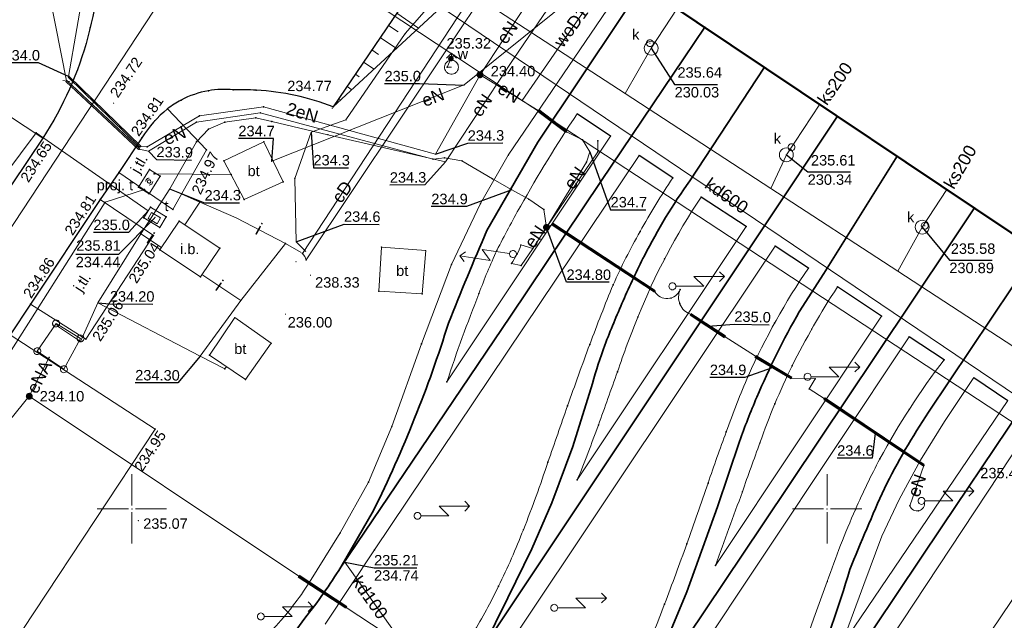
# Model space of a CAD drawing. Header units: metres. Extents: x 6603648 to 6604252, y 5739748 to 5740166.
# Tile 20 of 98: x 6603792 to 6603863, y 5739892 to 5739935. Entities that reach past the tile are written whole.
import ezdxf
from ezdxf.enums import TextEntityAlignment as Align

# ---------------------------------------------------------------- set-up
doc = ezdxf.new("R2010")
doc.units = ezdxf.units.M
doc.header["$PDSIZE"] = 0.75
doc.linetypes.add('ARK_LIN', pattern=[50, 50, 0])
doc.layers.get('0').update_dxf_attribs({"color": 252, "linetype": 'CONTINUOUS'})
for name, color, linetype, lineweight in [('GESBZO', 252, 'CONTINUOUS', 50), ('GSLKOU', 252, 'CONTINUOUS', 18), ('GSLKRW', 252, 'CONTINUOUS', 25), ('GSLTTR', 252, 'CONTINUOUS', 35), ('GSPPRB', 252, 'CONTINUOUS', 18), ('GSPWPS', 252, 'CONTINUOUS', 13), ('GSPWPS_O', 252, 'CONTINUOUS', 13), ('GSSBKP', 252, 'CONTINUOUS', 13), ('GSSIIN', 252, 'CONTINUOUS', 18), ('GSSIIN_O', 252, 'CONTINUOUS', 18), ('GSSINN', 252, 'CONTINUOUS', 18), ('GSSINN_O', 252, 'CONTINUOUS', 18), ('GSSKOA', 252, 'CONTINUOUS', 18), ('GSSKOA_O', 252, 'CONTINUOUS', 18), ('GSSZSN', 252, 'CONTINUOUS', 18), ('GULCPI', 252, 'CONTINUOUS', 18), ('GULCPI_O', 252, 'CONTINUOUS', 18), ('GULENN', 252, 'CONTINUOUS', 18), ('GULENN_O', 252, 'CONTINUOUS', 18), ('GULEOR', 252, 'CONTINUOUS', 35), ('GULEWN', 252, 'CONTINUOUS', 18), ('GULIPR', 252, 'CONTINUOUS', 18), ('GULIPR_O', 252, 'CONTINUOUS', 18), ('GULKDP', 252, 'CONTINUOUS', 18), ('GULKDP_O', 252, 'CONTINUOUS', 18), ('GULKSP', 252, 'CONTINUOUS', 18), ('GULKSP_O', 252, 'CONTINUOUS', 18), ('GULTPR', 252, 'CONTINUOUS', 18), ('GULWOP', 252, 'CONTINUOUS', 18), ('GULWOP_O', 252, 'CONTINUOUS', 18), ('GUPEZC', 252, 'CONTINUOUS', 18), ('GUPISL', 252, 'CONTINUOUS', 18), ('GUPKSD', 252, 'CONTINUOUS', 18), ('GUPKWZ', 252, 'CONTINUOUS', 18), ('GUPKWZ_O', 252, 'CONTINUOUS', 18), ('GUPTWZ', 252, 'CONTINUOUS', 18), ('GUPTWZ_O', 252, 'CONTINUOUS', 18), ('GUPWDT', 252, 'CONTINUOUS', 18), ('GUSIKP', 252, 'CONTINUOUS', 18), ('GUSISL', 252, 'CONTINUOUS', 18), ('GZLTPR', 252, 'CONTINUOUS', 18), ('GZPTSD', 252, 'CONTINUOUS', 18), ('GZPTSD_O', 252, 'CONTINUOUS', 18), ('GZSIKP', 252, 'CONTINUOUS', 18), ('PKT_ARK', 252, 'ARK_LIN', 18)]:
    doc.layers.add(name, color=color, linetype=linetype, lineweight=lineweight)
for name, color, linetype in [('GUPESH', 252, 'CONTINUOUS'), ('GUPESH_O', 252, 'CONTINUOUS'), ('GUPEUI', 252, 'CONTINUOUS'), ('GUPISH', 252, 'CONTINUOUS'), ('GUPISH_O', 252, 'CONTINUOUS'), ('GUPKSH', 252, 'CONTINUOUS'), ('GUPKSH_O', 252, 'CONTINUOUS'), ('GUPTSH', 252, 'CONTINUOUS'), ('GUPTSH_O', 252, 'CONTINUOUS'), ('GUPWSH', 252, 'CONTINUOUS'), ('GUPWSH_O', 252, 'CONTINUOUS'), ('GUPWZA', 252, 'CONTINUOUS'), ('GUPWZA_O', 252, 'CONTINUOUS')]:
    doc.layers.add(name, color=color, linetype=linetype)
doc.styles.add('Arial', font='arial.ttf')

# ---------------------------------------------------------------- blocks, each defined once
blk = doc.blocks.new('GSPPRB0')
blk.add_lwpolyline([(-0.007955, 0.0225), (0.007955, 0.0225), (0.0225, 0.007955), (0.0225, -0.007955), (0.007955, -0.0225), (-0.007955, -0.0225), (-0.0225, -0.007955), (-0.0225, 0.007955)], close=True)
blk = doc.blocks.new('GSPWPS1')
blk.add_hatch(color=256).paths.add_polyline_path([(0, 0.045), (-0.011647, 0.043467), (-0.0225, 0.038971), (-0.03182, 0.03182), (-0.038971, 0.0225), (-0.043467, 0.011647), (-0.045, 0), (-0.043467, -0.011647), (-0.038971, -0.0225), (-0.03182, -0.03182), (-0.0225, -0.038971), (-0.011647, -0.043467), (0, -0.045), (0.011647, -0.043467), (0.0225, -0.038971), (0.03182, -0.03182), (0.038971, -0.0225), (0.043467, -0.011647), (0.045, 0), (0.043467, 0.011647), (0.038971, 0.0225), (0.03182, 0.03182), (0.0225, 0.038971), (0.011647, 0.043467)])
blk = doc.blocks.new('GUPISL1_5')
for points in [[(3.396745, 1.05234), (3.75, 0.7), (3.396745, 0.34766)], [(0.25, 0), (2.25, 0), (1.55, 0.7), (3.75, 0.7)]]:
    blk.add_lwpolyline(points)
blk.add_lwpolyline([(0.25, 0), (0.241481, -0.064705), (0.216506, -0.125), (0.176777, -0.176777), (0.125, -0.216506), (0.064705, -0.241481), (0, -0.25), (-0.064705, -0.241481), (-0.125, -0.216506), (-0.176777, -0.176777), (-0.216506, -0.125), (-0.241481, -0.064705), (-0.25, 0), (-0.241481, 0.064705), (-0.216506, 0.125), (-0.176777, 0.176777), (-0.125, 0.216506), (-0.064705, 0.241481), (0, 0.25), (0.064705, 0.241481), (0.125, 0.216506), (0.176777, 0.176777), (0.216506, 0.125), (0.241481, 0.064705)], close=True)
blk = doc.blocks.new('GUPEZC1')
blk.add_lwpolyline([(0, 0.25), (0, -0.25)])
blk = doc.blocks.new('GUPESH1')
blk.add_hatch(color=256).paths.add_polyline_path([(0, 0.045), (-0.011647, 0.043467), (-0.0225, 0.038971), (-0.03182, 0.03182), (-0.038971, 0.0225), (-0.043467, 0.011647), (-0.045, 0), (-0.043467, -0.011647), (-0.038971, -0.0225), (-0.03182, -0.03182), (-0.0225, -0.038971), (-0.011647, -0.043467), (0, -0.045), (0.011647, -0.043467), (0.0225, -0.038971), (0.03182, -0.03182), (0.038971, -0.0225), (0.043467, -0.011647), (0.045, 0), (0.043467, 0.011647), (0.038971, 0.0225), (0.03182, 0.03182), (0.0225, 0.038971), (0.011647, 0.043467)])
blk = doc.blocks.new('GUPEUI1')
blk.add_hatch(color=256).paths.add_polyline_path([(0, 0.25), (-0.064705, 0.241481), (-0.125, 0.216506), (-0.176777, 0.176777), (-0.216506, 0.125), (-0.241481, 0.064705), (-0.25, 0), (-0.241481, -0.064705), (-0.216506, -0.125), (-0.176777, -0.176777), (-0.125, -0.216506), (-0.064705, -0.241481), (0, -0.25), (0.064705, -0.241481), (0.125, -0.216506), (0.176777, -0.176777), (0.216506, -0.125), (0.241481, -0.064705), (0.25, 0), (0.241481, 0.064705), (0.216506, 0.125), (0.176777, 0.176777), (0.125, 0.216506), (0.064705, 0.241481)])
blk = doc.blocks.new('GUPISH1')
blk.add_hatch(color=256).paths.add_polyline_path([(0, 0.045), (-0.011647, 0.043467), (-0.0225, 0.038971), (-0.03182, 0.03182), (-0.038971, 0.0225), (-0.043467, 0.011647), (-0.045, 0), (-0.043467, -0.011647), (-0.038971, -0.0225), (-0.03182, -0.03182), (-0.0225, -0.038971), (-0.011647, -0.043467), (0, -0.045), (0.011647, -0.043467), (0.0225, -0.038971), (0.03182, -0.03182), (0.038971, -0.0225), (0.043467, -0.011647), (0.045, 0), (0.043467, 0.011647), (0.038971, 0.0225), (0.03182, 0.03182), (0.0225, 0.038971), (0.011647, 0.043467)])
blk = doc.blocks.new('GUPKWZ1_1')
blk.add_lwpolyline([(0.25, 0), (0.241481, -0.064705), (0.216506, -0.125), (0.176777, -0.176777), (0.125, -0.216506), (0.064705, -0.241481), (0, -0.25), (-0.064705, -0.241481), (-0.125, -0.216506), (-0.176777, -0.176777), (-0.216506, -0.125), (-0.241481, -0.064705), (-0.25, 0), (-0.241481, 0.064705), (-0.216506, 0.125), (-0.176777, 0.176777), (-0.125, 0.216506), (-0.064705, 0.241481), (0, 0.25), (0.064705, 0.241481), (0.125, 0.216506), (0.176777, 0.176777), (0.216506, 0.125), (0.241481, 0.064705)], close=True)
blk = doc.blocks.new('GUPKSD1_1')
blk.add_lwpolyline([(0.5, 0), (0.482963, -0.12941), (0.433013, -0.25), (0.353553, -0.353553), (0.25, -0.433013), (0.12941, -0.482963), (0, -0.5), (-0.12941, -0.482963), (-0.25, -0.433013), (-0.353553, -0.353553), (-0.433013, -0.25), (-0.482963, -0.12941), (-0.5, 0), (-0.482963, 0.12941), (-0.433013, 0.25), (-0.353553, 0.353553), (-0.25, 0.433013), (-0.12941, 0.482963), (0, 0.5), (0.12941, 0.482963), (0.25, 0.433013), (0.353553, 0.353553), (0.433013, 0.25), (0.482963, 0.12941)], close=True)
blk = doc.blocks.new('GUPWZA1')
blk.add_hatch(color=256).paths.add_polyline_path([(0, 0.2), (-0.051764, 0.193185), (-0.1, 0.173205), (-0.141421, 0.141421), (-0.173205, 0.1), (-0.193185, 0.051764), (-0.2, 0), (-0.193185, -0.051764), (-0.173205, -0.1), (-0.141421, -0.141421), (-0.1, -0.173205), (-0.051764, -0.193185), (0, -0.2), (0.051764, -0.193185), (0.1, -0.173205), (0.141421, -0.141421), (0.173205, -0.1), (0.193185, -0.051764), (0.2, 0), (0.193185, 0.051764), (0.173205, 0.1), (0.141421, 0.141421), (0.1, 0.173205), (0.051764, 0.193185)])
blk = doc.blocks.new('GUPWDT1')
blk.add_lwpolyline([(0.5, 0), (0.492404, -0.086824), (0.469846, -0.17101), (0.433013, -0.25), (0.383022, -0.321394), (0.321394, -0.383022), (0.25, -0.433013), (0.17101, -0.469846), (0.086824, -0.492404), (0, -0.5), (-0.086824, -0.492404), (-0.17101, -0.469846), (-0.25, -0.433013), (-0.32743, -0.377875), (-0.393027, -0.309079), (-0.444418, -0.229113), (-0.479746, -0.140866), (-0.497736, -0.047528), (-0.497736, 0.047528), (-0.479746, 0.140866), (-0.444418, 0.229113), (-0.393027, 0.309079), (-0.32743, 0.377875), (-0.25, 0.433013), (-0.163534, 0.4725), (-0.071157, 0.494911), (0.023791, 0.499434), (0.117879, 0.485906), (0.207708, 0.454816), (0.290028, 0.407288), (0.361867, 0.34504), (0.420627, 0.27032), (0.464184, 0.185831), (0.490964, 0.094626)], close=True)
for points in [[(0.5, 0), (1, 0)], [(0.646447, 0.353553), (1, 0), (0.646447, -0.353553)]]:
    blk.add_lwpolyline(points)
blk = doc.blocks.new('GUPTWZ1_3')
blk.add_lwpolyline([(0.375, -0.25), (-0.375, -0.25), (-0.375, 0.25), (0.375, 0.25)], close=True)
blk = doc.blocks.new('GZPTSD1')
for points in [[(-0.25, 0), (-0.241481, 0.064705), (-0.216506, 0.125), (-0.176777, 0.176777), (-0.125, 0.216506), (-0.064705, 0.241481), (0, 0.25)], [(0.25, 0), (0.241481, -0.064705), (0.216506, -0.125), (0.176777, -0.176777), (0.125, -0.216506), (0.064705, -0.241481), (0, -0.25)]]:
    blk.add_lwpolyline(points)
blk.add_lwpolyline([(0, 0.125), (-0.038627, 0.118882), (-0.073473, 0.101127), (-0.101127, 0.073473), (-0.118882, 0.038627), (-0.125, 0), (-0.118882, -0.038627), (-0.101127, -0.073473), (-0.073473, -0.101127), (-0.038627, -0.118882), (0, -0.125), (0.038627, -0.118882), (0.073473, -0.101127), (0.101127, -0.073473), (0.118882, -0.038627), (0.125, 0), (0.118882, 0.038627), (0.101127, 0.073473), (0.073473, 0.101127), (0.038627, 0.118882)], close=True)
blk = doc.blocks.new('GUPKSH1')
blk.add_hatch(color=256).paths.add_polyline_path([(0, 0.045), (-0.011647, 0.043467), (-0.0225, 0.038971), (-0.03182, 0.03182), (-0.038971, 0.0225), (-0.043467, 0.011647), (-0.045, 0), (-0.043467, -0.011647), (-0.038971, -0.0225), (-0.03182, -0.03182), (-0.0225, -0.038971), (-0.011647, -0.043467), (0, -0.045), (0.011647, -0.043467), (0.0225, -0.038971), (0.03182, -0.03182), (0.038971, -0.0225), (0.043467, -0.011647), (0.045, 0), (0.043467, 0.011647), (0.038971, 0.0225), (0.03182, 0.03182), (0.0225, 0.038971), (0.011647, 0.043467)])
blk = doc.blocks.new('GUPTSH1')
blk.add_hatch(color=256).paths.add_polyline_path([(0, 0.045), (-0.011647, 0.043467), (-0.0225, 0.038971), (-0.03182, 0.03182), (-0.038971, 0.0225), (-0.043467, 0.011647), (-0.045, 0), (-0.043467, -0.011647), (-0.038971, -0.0225), (-0.03182, -0.03182), (-0.0225, -0.038971), (-0.011647, -0.043467), (0, -0.045), (0.011647, -0.043467), (0.0225, -0.038971), (0.03182, -0.03182), (0.038971, -0.0225), (0.043467, -0.011647), (0.045, 0), (0.043467, 0.011647), (0.038971, 0.0225), (0.03182, 0.03182), (0.0225, 0.038971), (0.011647, 0.043467)])
blk = doc.blocks.new('GUPWSH1')
blk.add_hatch(color=256).paths.add_polyline_path([(0, 0.045), (-0.011647, 0.043467), (-0.0225, 0.038971), (-0.03182, 0.03182), (-0.038971, 0.0225), (-0.043467, 0.011647), (-0.045, 0), (-0.043467, -0.011647), (-0.038971, -0.0225), (-0.03182, -0.03182), (-0.0225, -0.038971), (-0.011647, -0.043467), (0, -0.045), (0.011647, -0.043467), (0.0225, -0.038971), (0.03182, -0.03182), (0.038971, -0.0225), (0.043467, -0.011647), (0.045, 0), (0.043467, 0.011647), (0.038971, 0.0225), (0.03182, 0.03182), (0.0225, 0.038971), (0.011647, 0.043467)])
blk = doc.blocks.new('GUSISL2_1')
blk.add_lwpolyline([(0.25, 0), (0.241481, -0.064705), (0.216506, -0.125), (0.176777, -0.176777), (0.125, -0.216506), (0.064705, -0.241481), (0, -0.25), (-0.064705, -0.241481), (-0.125, -0.216506), (-0.176777, -0.176777), (-0.216506, -0.125), (-0.241481, -0.064705), (-0.25, 0), (-0.241481, 0.064705), (-0.216506, 0.125), (-0.176777, 0.176777), (-0.125, 0.216506), (-0.064705, 0.241481), (0, 0.25), (0.064705, 0.241481), (0.125, 0.216506), (0.176777, 0.176777), (0.216506, 0.125), (0.241481, 0.064705)], close=True)
blk = doc.blocks.new('ASS_SYM', base_point=(826.5, 303.25))
at = {"layer": 'PKT_ARK'}
for p, q in [((826.5, 303.5), (826.5, 305.75)), ((826.25, 303.25), (824, 303.25)), ((826.75, 303.25), (829, 303.25)), ((826.5, 303), (826.5, 300.75))]:
    blk.add_line(p, q, dxfattribs=at)
blk.add_point((826.5, 303.25), dxfattribs=at)
blk.add_point((826.5, 303.25), dxfattribs=at)

msp = doc.modelspace()

# ---------------------------------------------------------------- hatches: boundary and pattern name
at = {"layer": 'GSSBKP'}
msp.add_hatch(color=256, dxfattribs=at).paths.add_polyline_path([(6603811.804, 5739917.784), (6603811.794, 5739917.764), (6603811.814, 5739917.764)], flags=0)

# ---------------------------------------------------------------- linework, layer by layer
at = {"layer": 'GESBZO'}
msp.add_lwpolyline([(6603844.91, 5740034.49), (6603839.9, 5740027), (6603875.35, 5740003.17), (6603880.41, 5740010.65), (6603920.5, 5739983.7), (6603873.22, 5739913.17), (6603833.08, 5739940.09), (6603838.08, 5739947.56), (6603802.57, 5739971.43), (6603797.54, 5739963.94), (6603767.37, 5739984.2), (6603814.71, 5740054.71)], close=True, dxfattribs=at)
at = {"layer": 'GSLKOU'}
for points in [[(6603827.074, 5739925.431), (6603835.789, 5739938.282)], [(6603834.418, 5739926.808), (6603822.65, 5739909.129)], [(6603836.486, 5739925.41), (6603817.441, 5739897.042)], [(6603827.074, 5739925.431), (6603825.073, 5739921.96)], [(6603825.073, 5739921.96), (6603822.99, 5739917.578)], [(6603844.19, 5739920.303), (6603832.033, 5739902.076)], [(6603846.269, 5739918.904), (6603827.499, 5739890.773)], [(6603822.99, 5739917.578), (6603820.824, 5739911.873)], [(6603853.922, 5739913.867), (6603841.969, 5739895.933)], [(6603820.824, 5739911.873), (6603818.693, 5739905.919)], [(6603855.902, 5739912.366), (6603840.299, 5739888.929)], [(6603860.552, 5739909.458), (6603858.445, 5739906.276)], [(6603862.985, 5739907.797), (6603850.998, 5739890.073)], [(6603850.151, 5739883.965), (6603864.983, 5739906.437)], [(6603858.445, 5739906.276), (6603856.71, 5739903.51)], [(6603818.693, 5739905.919), (6603817.023, 5739901.925)], [(6603856.71, 5739903.51), (6603855.176, 5739900.679)], [(6603817.023, 5739901.925), (6603814.986, 5739898.263)], [(6603855.176, 5739900.679), (6603853.929, 5739898.043)], [(6603814.986, 5739898.263), (6603812.776, 5739894.728)], [(6603853.929, 5739898.043), (6603852.639, 5739894.557)], [(6603817.441, 5739897.042), (6603813.897, 5739891.7)], [(6603852.639, 5739894.557), (6603850.998, 5739890.073)]]:
    msp.add_lwpolyline(points, dxfattribs=at)
for points in [[(6603832.025, 5739928.401, 0.020117), (6603827.938, 5739921.748)], [(6603838.899, 5739923.798, 0.020294), (6603836.546, 5739919.94)], [(6603840.937, 5739922.428, 0.051526), (6603836.389, 5739913.785)], [(6603826.251, 5739918.593, -0.009496), (6603827.938, 5739921.748)], [(6603836.546, 5739919.94, 0.022851), (6603834.612, 5739916.12)], [(6603824.963, 5739915.477, -0.02409), (6603826.251, 5739918.593)], [(6603848.651, 5739917.312, 0.044521), (6603844.345, 5739909.584)], [(6603834.612, 5739916.12, 0.006514), (6603832.928, 5739911.826)], [(6603850.749, 5739915.963, 0.03047), (6603847.482, 5739910.277)], [(6603822.65, 5739909.129, -0.01414), (6603824.963, 5739915.477)], [(6603834.928, 5739909.865, -0.017381), (6603836.389, 5739913.785)], [(6603832.928, 5739911.826, 0.003069), (6603831.326, 5739907.403)], [(6603846.246, 5739907.562, -0.01527), (6603847.482, 5739910.277)], [(6603858.416, 5739910.726, 0.03966), (6603853.798, 5739903.592)], [(6603833.555, 5739906.017, -0.003502), (6603834.928, 5739909.865)], [(6603842.746, 5739905.531, -0.021841), (6603844.345, 5739909.584)], [(6603845.173, 5739904.749, -0.015655), (6603846.246, 5739907.562)], [(6603831.326, 5739907.403, -0.002676), (6603829.917, 5739903.364)], [(6603832.033, 5739902.076, 0.006517), (6603833.555, 5739906.017)], [(6603841.44, 5739901.854, -0.008122), (6603842.746, 5739905.531)], [(6603843.903, 5739901.223, -0.00532), (6603845.173, 5739904.749)], [(6603829.917, 5739903.364, -0.01745), (6603828.154, 5739898.497)], [(6603852.04, 5739899.956, -0.020635), (6603853.798, 5739903.592)], [(6603839.907, 5739897.473, -0.00135), (6603841.44, 5739901.854)], [(6603841.969, 5739895.933, 0.001493), (6603843.903, 5739901.223)], [(6603850.014, 5739894.774, -0.022441), (6603852.04, 5739899.956)], [(6603828.154, 5739898.497, -0.022137), (6603826.375, 5739894.431)], [(6603838.314, 5739893.15, 0.004172), (6603839.907, 5739897.473)], [(6603812.776, 5739894.728, -0.045807), (6603810.193, 5739891.386)], [(6603846.994, 5739886.262, -0.009866), (6603850.014, 5739894.774)], [(6603826.375, 5739894.431, -0.020434), (6603824.553, 5739891.054)], [(6603836.695, 5739889.086, 0.006316), (6603838.314, 5739893.15)]]:
    msp.add_lwpolyline(points, format="xyb", dxfattribs=at)
at = {"layer": 'GSLKRW'}
for points in [[(6603797.545, 5739963.937), (6603797.597, 5739951.365), (6603797.824, 5739944.519), (6603797.65, 5739941.89, -0.160585), (6603793.59, 5739926.67), (6603785.87, 5739915.19), (6603775.52, 5739899.78), (6603774.38, 5739898.07), (6603772.625, 5739895.324)], [(6603826.013, 5739945.904), (6603814.481, 5739928.909, 0.079546), (6603808.945, 5739930.119, 0.011286), (6603807.295, 5739930.136, 0.067472), (6603805.506, 5739930.07, 0.078435), (6603803.539, 5739929.4, 0.044421), (6603802.56, 5739928.77, 0.081804), (6603800.72, 5739926.69), (6603799.06, 5739924.19), (6603797.72, 5739922.25), (6603792.72, 5739914.73), (6603791.25, 5739912.51), (6603777.88, 5739892.53)]]:
    msp.add_lwpolyline(points, format="xyb", dxfattribs=at)
for points in [[(6603834.418, 5739926.808), (6603832.025, 5739928.401)], [(6603838.899, 5739923.798), (6603836.486, 5739925.41)], [(6603844.19, 5739920.303), (6603840.937, 5739922.428)], [(6603848.651, 5739917.312), (6603846.269, 5739918.904)], [(6603853.922, 5739913.867), (6603850.749, 5739915.963)], [(6603858.416, 5739910.726), (6603855.902, 5739912.366)], [(6603860.552, 5739909.458), (6603862.985, 5739907.797)]]:
    msp.add_lwpolyline(points, dxfattribs=at)
at = {"layer": 'GSLTTR'}
for points in [[(6603836.72, 5739937.65), (6603835.18, 5739935.33), (6603829.2, 5739926.38), (6603825.54, 5739920.03, 0.007558), (6603822.77, 5739913.35, -0.038789), (6603817.38, 5739899.88), (6603815.03, 5739895.81, -0.027932), (6603812.44, 5739892.13, -0.063952), (6603808.95, 5739888.26, -0.065921), (6603804.58, 5739885.39, -0.066599), (6603799.58, 5739883.75, -0.065603), (6603794.35, 5739883.48, -0.131737), (6603782.92, 5739887.77)], [(6603825.262, 5739890.009), (6603827.049, 5739893.6), (6603828.762, 5739897.118), (6603830.207, 5739900.442), (6603831.721, 5739904.481), (6603833.12, 5739909.022, -0.017932), (6603834.009, 5739911.768, -0.012022), (6603835.33, 5739914.964, -0.01751), (6603836.86, 5739918.205, -0.036946), (6603840.115, 5739923.59), (6603845.495, 5739931.771)], [(6603842.12, 5739900.14), (6603843.691, 5739904.842, -0.014363), (6603844.943, 5739908.028, -0.028909), (6603848.001, 5739914.182), (6603849.766, 5739916.921), (6603855.045, 5739925.365)], [(6603865.08, 5739918.63), (6603863.33, 5739915.97), (6603857.29, 5739906.95, 0.030318), (6603854.12, 5739901.47, 0.0104), (6603851.63, 5739895.63, -0.041478), (6603845.51, 5739879.98)], [(6603869.61, 5739915.59), (6603867.79, 5739912.89), (6603858.25, 5739898.71), (6603848.71, 5739884.46), (6603845.51, 5739879.98, -0.017346), (6603843.71, 5739876.89, -0.008849), (6603842.85, 5739875.57, -0.04593), (6603839.79, 5739871.56, -0.062973), (6603835.88, 5739868.05, -0.065829), (6603831.29, 5739865.65, -0.061899), (6603826.17, 5739864.52, -0.064893), (6603820.85, 5739864.69, -0.068151), (6603816.04, 5739866.13), (6603811.42, 5739868.7)], [(6603802.04, 5739874.99, 0.060682), (6603807.17, 5739872.1, 0.066274), (6603812.21, 5739870.63, 0.065449), (6603817.63, 5739870.55, 0.067072), (6603822.75, 5739871.82, 0.065347), (6603827.47, 5739874.49, 0.040796), (6603831.28, 5739878.21, 0.05621), (6603836.95, 5739886.89), (6603839.9, 5739894.04), (6603842.12, 5739900.14)]]:
    msp.add_lwpolyline(points, format="xyb", dxfattribs=at)
for points in [[(6603841.2, 5739934.64), (6603839.73, 5739932.44), (6603833.73, 5739923.54), (6603827.22, 5739913.87), (6603820.18, 5739903.42), (6603815.03, 5739895.81)], [(6603813.72, 5739878.59), (6603819.068, 5739881.992), (6603823.366, 5739886.97), (6603825.262, 5739890.009), (6603845.265, 5739920.008), (6603850.749, 5739928.247)], [(6603860.6, 5739921.64), (6603858.87, 5739919.06), (6603853.5, 5739911.04), (6603845.36, 5739898.85), (6603837.21, 5739886.69), (6603834.54, 5739882.67)]]:
    msp.add_lwpolyline(points, dxfattribs=at)
at = {"layer": 'GSSBKP'}
msp.add_lwpolyline([(6603811.804, 5739917.784), (6603811.794, 5739917.764), (6603811.814, 5739917.764)], close=True, dxfattribs=at)
at = {"layer": 'GSSIIN'}
msp.add_lwpolyline([(6603803.4, 5739920.7), (6603806.32, 5739918.76), (6603804.93, 5739916.69), (6603802.01, 5739918.62)], close=True, dxfattribs=at)
at = {"layer": 'GSSINN'}
for points in [[(6603806.624, 5739925.029), (6603808.083, 5739922.26), (6603810.888, 5739923.516), (6603809.5, 5739926.409)], [(6603817.95, 5739918.824), (6603821.13, 5739918.571), (6603820.882, 5739915.465), (6603817.757, 5739915.662)], [(6603807.408, 5739913.751), (6603810.011, 5739911.906), (6603808.163, 5739909.299), (6603805.587, 5739911.058)]]:
    msp.add_lwpolyline(points, close=True, dxfattribs=at)
at = {"layer": 'GSSKOA'}
for points in [[(6603775.52, 5739899.78), (6603774.38, 5739898.07), (6603765.84, 5739903.97), (6603769.82, 5739909.75), (6603766.28, 5739911.97), (6603773.42, 5739923.12), (6603782.44, 5739936.66), (6603786.46, 5739933.9), (6603789.91, 5739935.85), (6603792.55, 5739937.08), (6603787.8, 5739955.1), (6603791.99, 5739961.32), (6603795.31, 5739946.46), (6603797.65, 5739941.89, -0.160585), (6603793.59, 5739926.67), (6603789.76, 5739929.17), (6603781.99, 5739917.85), (6603771.35, 5739902.65)], [(6603799.06, 5739924.19), (6603802.95, 5739921.54), (6603805.37, 5739925.82), (6603802.56, 5739928.77, 0.081804), (6603800.72, 5739926.69)], [(6603791.25, 5739912.51), (6603801.67, 5739905.73), (6603788.64, 5739886.01, -0.039656), (6603783.16, 5739888.99), (6603777.88, 5739892.53)]]:
    msp.add_lwpolyline(points, format="xyb", close=True, dxfattribs=at)
for points in [[(6603775.52, 5739899.78), (6603771.35, 5739902.65), (6603781.99, 5739917.85), (6603789.76, 5739929.17), (6603793.59, 5739926.67), (6603785.87, 5739915.19)], [(6603797.72, 5739922.25), (6603801.55, 5739919.66), (6603796.69, 5739912.21), (6603792.72, 5739914.73)]]:
    msp.add_lwpolyline(points, close=True, dxfattribs=at)
at = {"layer": 'GSSZSN'}
msp.add_lwpolyline([(6603814.481, 5739928.909), (6603824.311, 5739943.396), (6603825.723, 5739945.477), (6603826.013, 5739945.904), (6603829.593, 5739943.717), (6603829.111, 5739943.045), (6603827.323, 5739944.328), (6603825.994, 5739942.353), (6603827.807, 5739941.229)], close=True, dxfattribs=at)
for points in [[(6603819.055, 5739935.649), (6603820.622, 5739934.586)], [(6603818.458, 5739934.771), (6603819.14, 5739934.309)], [(6603817.862, 5739933.892), (6603819.021, 5739933.106)], [(6603817.266, 5739933.014), (6603817.743, 5739932.69)], [(6603816.67, 5739932.135), (6603817.42, 5739931.626)], [(6603816.074, 5739931.257), (6603816.347, 5739931.072)], [(6603815.478, 5739930.378), (6603815.819, 5739930.146)], [(6603814.882, 5739929.5), (6603814.95, 5739929.453)]]:
    msp.add_lwpolyline(points, dxfattribs=at)
at = {"layer": 'GULCPI'}
msp.add_lwpolyline([(6603833.646, 5739939.72), (6603833.911, 5739939.542), (6603832.481, 5739937.661), (6603825.858, 5739937.881), (6603812.541, 5739917.91), (6603812.428, 5739918.152), (6603812.276, 5739918.356), (6603825.445, 5739938.494), (6603832.281, 5739938.273), (6603833.346, 5739939.921)], close=True, dxfattribs=at)
at = {"layer": 'GULENN'}
for points in [[(6603758.429, 5739968.416), (6603759.032, 5739967.311), (6603756.81, 5739964.405), (6603781.022, 5739947.545), (6603793.714, 5739938.814), (6603795.289, 5739930.775)], [(6603795.443, 5739931.088), (6603796.634, 5739938.024), (6603796.785, 5739947.978), (6603794.554, 5739951.965), (6603793.136, 5739953.326), (6603788.775, 5739956.33)], [(6603825.037, 5739931.221), (6603828.454, 5739936.391), (6603829.429, 5739937.17), (6603830.558, 5739938.703), (6603832.541, 5739941.899)], [(6603833.516, 5739940.746), (6603833.018, 5739941.08), (6603832.833, 5739940.265), (6603832.262, 5739939.445), (6603827.47, 5739932.381), (6603822.554, 5739924.962), (6603814.086, 5739926.913), (6603810.062, 5739927.86), (6603808.924, 5739928.128), (6603806.678, 5739927.822), (6603805.52, 5739927.309), (6603804.656, 5739926.408), (6603802.721, 5739923.014), (6603804.622, 5739922.171), (6603804.899, 5739922.047), (6603803.82, 5739920.423)], [(6603834.571, 5739939.099), (6603823.891, 5739930.488), (6603810.058, 5739925)], [(6603825.037, 5739931.221), (6603821.831, 5739925.506), (6603809.46, 5739928.919), (6603804.872, 5739928.277), (6603801.106, 5739926.031), (6603800.615, 5739926.061)], [(6603825.037, 5739931.221), (6603829.229, 5739928.655)], [(6603800.519, 5739925.879), (6603801.208, 5739925.716), (6603804.651, 5739927.822), (6603809.239, 5739928.474), (6603821.658, 5739925.152), (6603822.486, 5739925.249), (6603823.741, 5739925.024), (6603825.938, 5739923.728), (6603827.332, 5739922.951), (6603828.537, 5739922.28), (6603829.632, 5739921.541), (6603829.818, 5739920.245)], [(6603831.251, 5739927.125), (6603832.413, 5739926.538), (6603832.947, 5739925.669), (6603832.699, 5739924.936), (6603829.818, 5739920.245)], [(6603829.818, 5739920.245), (6603833.52, 5739925.68), (6603833.504, 5739926.46)], [(6603829.818, 5739920.245), (6603830.254, 5739920.474)], [(6603841.499, 5739913.155), (6603842.659, 5739912.371), (6603846.09, 5739910.202), (6603844.838, 5739910.954)], [(6603792.624, 5739908.097), (6603794.048, 5739910.886)], [(6603847.44, 5739909.406), (6603849.141, 5739909.36), (6603848.706, 5739908.621), (6603849.79, 5739907.933)], [(6603780.383, 5739893.009), (6603792.624, 5739908.097)], [(6603811.998, 5739895.153), (6603792.624, 5739908.097)], [(6603823.685, 5739887.456), (6603815.423, 5739892.911)]]:
    msp.add_lwpolyline(points, dxfattribs=at)
for points in [[(6603829.818, 5739920.245), (6603828.829, 5739918.725), (6603828.003, 5739917.498), (6603827.3, 5739917.644, 0.070262), (6603827.983, 5739918.978), (6603828.829, 5739918.725)], [(6603837.602, 5739915.64, 0.6332), (6603839.43, 5739915.767, 0.432258), (6603840.176, 5739913.991)], [(6603853.472, 5739905.399), (6603856.948, 5739903.125), (6603855.956, 5739900.225, 0.969558), (6603856.99, 5739900.505)]]:
    msp.add_lwpolyline(points, format="xyb", dxfattribs=at)
at = {"layer": 'GULEOR'}
for points in [[(6603800.553, 5739925.915), (6603795.323, 5739930.812)], [(6603795.408, 5739931.052), (6603800.58, 5739926.025)], [(6603800.65, 5739926.097), (6603795.478, 5739931.124)], [(6603795.255, 5739930.739), (6603800.484, 5739925.842)], [(6603831.281, 5739927.165), (6603829.26, 5739928.695)], [(6603829.199, 5739928.615), (6603831.22, 5739927.085)], [(6603837.577, 5739915.597), (6603830.226, 5739920.432)], [(6603830.281, 5739920.515), (6603837.628, 5739915.683)], [(6603842.632, 5739912.329), (6603840.149, 5739913.949)], [(6603840.203, 5739914.033), (6603842.686, 5739912.412)], [(6603844.864, 5739910.997), (6603847.465, 5739909.449)], [(6603847.414, 5739909.363), (6603844.812, 5739910.911)], [(6603856.92, 5739903.083), (6603849.762, 5739907.891)], [(6603849.818, 5739907.974), (6603856.976, 5739903.166)], [(6603815.396, 5739892.869), (6603811.97, 5739895.111)], [(6603812.025, 5739895.195), (6603815.451, 5739892.953)]]:
    msp.add_lwpolyline(points, dxfattribs=at)
at = {"layer": 'GULEWN'}
msp.add_lwpolyline([(6603833.207, 5739940.284), (6603831.874, 5739940.9), (6603828.737, 5739938.747), (6603825.063, 5739940.404), (6603819.666, 5739934.194), (6603815.4, 5739927.988), (6603812.907, 5739927.087), (6603811.713, 5739923.773), (6603811.825, 5739919.204), (6603812.519, 5739918.508)], dxfattribs=at)
at = {"layer": 'GULIPR'}
for points in [[(6603833.516, 5739940.746), (6603833.018, 5739941.08), (6603832.833, 5739940.265), (6603832.262, 5739939.445), (6603827.47, 5739932.381), (6603822.554, 5739924.962), (6603814.086, 5739926.913), (6603810.062, 5739927.86), (6603808.924, 5739928.128), (6603806.678, 5739927.822), (6603805.52, 5739927.309), (6603804.656, 5739926.408), (6603802.721, 5739923.014), (6603800.64, 5739919.778), (6603797.559, 5739914.807), (6603796.298, 5739912.045), (6603794.65, 5739913.142), (6603794.549, 5739913.337)], [(6603802.721, 5739923.014), (6603804.622, 5739922.171), (6603807.513, 5739920.921), (6603811.042, 5739919.089), (6603807.833, 5739914.991), (6603804.911, 5739910.988), (6603797.559, 5739914.807)], [(6603800.64, 5739919.778), (6603802.13, 5739918.786)], [(6603811.042, 5739919.089), (6603812.172, 5739918.427)], [(6603807.833, 5739914.991), (6603805.044, 5739916.847)], [(6603804.911, 5739910.988), (6603806.682, 5739910.068), (6603806.795, 5739910.233)]]:
    msp.add_lwpolyline(points, dxfattribs=at)
at = {"layer": 'GULKDP'}
for points in [[(6603765.109, 5739880.121), (6603772.693, 5739891.955), (6603808.053, 5739945.704)], [(6603872.694, 5739902), (6603808.053, 5739945.704)], [(6603816.964, 5739888.421), (6603818.931, 5739891.081), (6603815.308, 5739896.169)]]:
    msp.add_lwpolyline(points, dxfattribs=at)
at = {"layer": 'GULKSP'}
for points in [[(6603867.827, 5739908.784), (6603855.074, 5739917.096), (6603845.96, 5739923.036), (6603835.483, 5739929.864), (6603816.372, 5739942.32), (6603794.163, 5739956.998)], [(6603839.215, 5739935.986), (6603837.352, 5739933.128), (6603835.483, 5739929.864)], [(6603849.465, 5739929.1), (6603847.067, 5739925.462), (6603845.96, 5739923.036)], [(6603858.6, 5739922.972), (6603856.834, 5739920.266), (6603855.074, 5739917.096)]]:
    msp.add_lwpolyline(points, dxfattribs=at)
at = {"layer": 'GULTPR'}
msp.add_lwpolyline([(6603691.998, 5740034.25), (6603690.62, 5740008.45), (6603694.1, 5739991.87), (6603695.95, 5739988.32), (6603695.91, 5739981.85), (6603702.28, 5739951.25), (6603704.11, 5739941.11), (6603708.156, 5739919.311), (6603708.46, 5739919.26), (6603717.09, 5739918.78), (6603727.08, 5739918.04), (6603747.81, 5739904.18), (6603766.37, 5739891.69), (6603772.61, 5739898.24), (6603784.29, 5739915.24), (6603793.11, 5739927.04), (6603801.178, 5739921.438)], dxfattribs=at)
at = {"layer": 'GULWOP'}
for points in [[(6603825.656, 5739849.078), (6603825.941, 5739853.814), (6603837.788, 5739855.542), (6603869.267, 5739902.302), (6603868.152, 5739903.059), (6603866.813, 5739903.963), (6603828.065, 5739929.382), (6603823.148, 5739932.634), (6603789.626, 5739954.786), (6603786.394, 5739957.382), (6603756.52, 5739976.667)], [(6603834.713, 5739939.004), (6603828.065, 5739929.382)], [(6603823.148, 5739932.634), (6603822.943, 5739932.38), (6603822.676, 5739931.764), (6603822.986, 5739931.77)]]:
    msp.add_lwpolyline(points, dxfattribs=at)
at = {"layer": 'GUPESH_O', "flags": 128}
for points in [[(6603795.443, 5739931.088), (6603793.292, 5739932.081), (6603790.772, 5739932.075)], [(6603823.892, 5739930.457), (6603820.69, 5739930.581), (6603818.17, 5739930.581)], [(6603810.076, 5739925.005), (6603810.181, 5739926.63), (6603807.661, 5739926.63)], [(6603812.907, 5739927.087), (6603813.057, 5739924.535), (6603815.577, 5739924.523)], [(6603821.831, 5739925.506), (6603824.158, 5739926.305), (6603826.678, 5739926.319)], [(6603801.208, 5739925.716), (6603801.763, 5739925.132), (6603804.282, 5739925.083)], [(6603832.947, 5739925.669), (6603834.431, 5739921.511), (6603836.951, 5739921.511)], [(6603822.554, 5739924.962), (6603821.072, 5739923.299), (6603818.552, 5739923.288)], [(6603802.702, 5739923.027), (6603805.228, 5739921.999), (6603807.748, 5739922.015)], [(6603827.332, 5739922.951), (6603824.056, 5739921.741), (6603821.536, 5739921.741)], [(6603811.825, 5739919.204), (6603815.257, 5739920.479), (6603817.777, 5739920.463)], [(6603831.257, 5739916.294), (6603829.818, 5739920.245)], [(6603834.337, 5739916.294), (6603834.337, 5739916.294), (6603831.257, 5739916.294)], [(6603841.441, 5739913.143), (6603843.32, 5739913.294), (6603845.839, 5739913.228)], [(6603846.047, 5739910.147), (6603844.087, 5739909.451), (6603841.567, 5739909.451)], [(6603853.455, 5739905.448), (6603853.246, 5739903.649), (6603850.726, 5739903.649)]]:
    msp.add_lwpolyline(points, dxfattribs=at)
at = {"layer": 'GUPISH_O', "flags": 128}
for points in [[(6603797.559, 5739914.807), (6603798.418, 5739914.738), (6603801.498, 5739914.727)], [(6603804.911, 5739910.988), (6603803.318, 5739909.052), (6603800.238, 5739909.068)]]:
    msp.add_lwpolyline(points, dxfattribs=at)
at = {"layer": 'GUPKSH_O', "flags": 128}
for points in [[(6603837.352, 5739933.128), (6603839.034, 5739930.513), (6603842.114, 5739930.513)], [(6603847.067, 5739925.462), (6603848.603, 5739924.23), (6603851.683, 5739924.23)], [(6603856.834, 5739920.266), (6603858.79, 5739917.876), (6603861.87, 5739917.876)], [(6603815.308, 5739896.169), (6603817.42, 5739895.756), (6603820.5, 5739895.756)]]:
    msp.add_lwpolyline(points, dxfattribs=at)
at = {"layer": 'GUPTSH_O', "flags": 128}
for points in [[(6603801.618, 5739920.901), (6603799.046, 5739918.301), (6603795.966, 5739918.301)], [(6603801.178, 5739921.438), (6603799.756, 5739919.879), (6603797.236, 5739919.879)]]:
    msp.add_lwpolyline(points, dxfattribs=at)
at = {"layer": 'GUSIKP'}
msp.add_lwpolyline([(6603801.333, 5739921.695), (6603800.867, 5739920.925), (6603802.001, 5739920.239), (6603802.467, 5739921.009)], close=True, dxfattribs=at)
at = {"layer": 'GUSISL'}
msp.add_lwpolyline([(6603794.549, 5739913.337), (6603796.309, 5739912.26), (6603795.115, 5739910.038), (6603793.199, 5739911.339)], close=True, dxfattribs=at)
at = {"layer": 'GZLTPR'}
for points in [[(6603801.6, 5739924.1), (6603807.14, 5739924.04)], [(6603799.34, 5739862.92), (6603798.36, 5739865.41), (6603796.25, 5739870.35), (6603772.8, 5739884.91), (6603780.86, 5739894.39), (6603790.58, 5739910.22), (6603798.08, 5739922.06), (6603800.905, 5739922.975)]]:
    msp.add_lwpolyline(points, dxfattribs=at)
at = {"layer": 'GZSIKP'}
msp.add_lwpolyline([(6603801.266, 5739924.414), (6603802.029, 5739923.937), (6603801.234, 5739922.666), (6603800.471, 5739923.143)], close=True, dxfattribs=at)

# ---------------------------------------------------------------- block references
at = {"layer": 'GSPPRB', "rotation": 90}
for p in [(6603797.01, 5739934.62), (6603841.2, 5739934.64), (6603819.666, 5739934.194), (6603823.148, 5739932.634), (6603827.47, 5739932.381), (6603827.47, 5739932.381), (6603839.73, 5739932.44), (6603822.676, 5739931.764), (6603845.495, 5739931.771), (6603807.295, 5739930.136), (6603808.945, 5739930.119), (6603803.539, 5739929.4), (6603805.506, 5739930.07), (6603802.56, 5739928.77), (6603809.46, 5739928.919), (6603814.481, 5739928.909), (6603804.872, 5739928.277), (6603808.924, 5739928.128), (6603808.924, 5739928.128), (6603809.239, 5739928.474), (6603815.4, 5739927.988), (6603829.229, 5739928.655), (6603832.025, 5739928.401), (6603850.749, 5739928.247), (6603801.64, 5739927.9), (6603804.651, 5739927.822), (6603805.52, 5739927.309), (6603805.52, 5739927.309), (6603806.678, 5739927.822), (6603806.678, 5739927.822), (6603810.062, 5739927.86), (6603793.11, 5739927.04), (6603793.59, 5739926.67), (6603800.72, 5739926.69), (6603814.086, 5739926.913), (6603814.086, 5739926.913), (6603831.251, 5739927.125), (6603834.418, 5739926.808), (6603800.441, 5739926.248), (6603800.519, 5739925.879), (6603800.615, 5739926.061), (6603801.106, 5739926.031), (6603804.656, 5739926.408), (6603804.656, 5739926.408), (6603809.5, 5739926.409), (6603829.2, 5739926.38), (6603832.413, 5739926.538), (6603833.504, 5739926.46), (6603805.37, 5739925.82), (6603821.658, 5739925.152), (6603822.486, 5739925.249), (6603827.074, 5739925.431), (6603833.52, 5739925.68), (6603836.486, 5739925.41), (6603855.045, 5739925.365), (6603801.266, 5739924.414), (6603806.624, 5739925.029), (6603823.741, 5739925.024), (6603829.736, 5739924.824), (6603832.699, 5739924.936), (6603799.06, 5739924.19), (6603801.6, 5739924.1), (6603802.029, 5739923.937), (6603807.14, 5739924.04), (6603811.713, 5739923.773), (6603825.938, 5739923.728), (6603838.899, 5739923.798), (6603800.471, 5739923.143), (6603810.888, 5739923.516), (6603833.73, 5739923.54), (6603840.115, 5739923.59), (6603800.905, 5739922.975), (6603801.234, 5739922.666), (6603840.937, 5739922.428), (6603797.72, 5739922.25), (6603798.08, 5739922.06), (6603801.333, 5739921.695), (6603808.083, 5739922.26), (6603825.073, 5739921.96), (6603827.938, 5739921.748), (6603828.537, 5739922.28), (6603860.6, 5739921.64), (6603800.867, 5739920.925), (6603802.467, 5739921.009), (6603802.95, 5739921.54), (6603829.632, 5739921.541), (6603838.38, 5739920.943), (6603802.001, 5739920.239), (6603803.4, 5739920.7), (6603830.254, 5739920.474), (6603844.19, 5739920.303), (6603800.64, 5739919.778), (6603801.55, 5739919.66), (6603825.54, 5739920.03), (6603836.546, 5739919.94), (6603845.265, 5739920.008), (6603806.32, 5739918.76), (6603811.042, 5739919.089), (6603817.95, 5739918.824), (6603827.983, 5739918.978), (6603846.269, 5739918.904), (6603858.87, 5739919.06), (6603802.01, 5739918.62), (6603812.276, 5739918.356), (6603821.13, 5739918.571), (6603826.251, 5739918.593), (6603827.706, 5739918.322), (6603828.829, 5739918.725), (6603836.86, 5739918.205), (6603812.541, 5739917.91), (6603822.99, 5739917.578), (6603827.3, 5739917.644), (6603828.003, 5739917.498), (6603838.315, 5739917.985), (6603804.93, 5739916.69), (6603848.651, 5739917.312), (6603849.766, 5739916.921), (6603834.612, 5739916.12), (6603850.749, 5739915.963), (6603817.757, 5739915.662), (6603820.882, 5739915.465), (6603824.963, 5739915.477), (6603837.602, 5739915.64), (6603839.43, 5739915.767), (6603792.72, 5739914.73), (6603835.33, 5739914.964), (6603838.772, 5739915.163), (6603839.4, 5739914.766), (6603827.22, 5739913.87), (6603840.176, 5739913.991), (6603848.001, 5739914.182), (6603853.922, 5739913.867), (6603794.65, 5739913.142), (6603807.408, 5739913.751), (6603822.77, 5739913.35), (6603836.389, 5739913.785), (6603846.22, 5739913.352), (6603848.889, 5739912.926), (6603796.298, 5739912.045), (6603796.69, 5739912.21), (6603810.011, 5739911.906), (6603820.824, 5739911.873), (6603832.928, 5739911.826), (6603834.009, 5739911.768), (6603842.659, 5739912.371), (6603855.902, 5739912.366), (6603805.587, 5739911.058), (6603853.5, 5739911.04), (6603794.048, 5739910.886), (6603844.838, 5739910.954), (6603846.284, 5739910.948), (6603847.482, 5739910.277), (6603858.416, 5739910.726), (6603806.682, 5739910.068), (6603834.928, 5739909.865), (6603844.345, 5739909.584), (6603808.163, 5739909.299), (6603822.65, 5739909.129), (6603833.12, 5739909.022), (6603847.44, 5739909.406), (6603849.141, 5739909.36), (6603848.706, 5739908.621), (6603844.943, 5739908.028), (6603846.246, 5739907.562), (6603849.79, 5739907.933), (6603831.326, 5739907.403), (6603855.897, 5739907.145), (6603857.29, 5739906.95), (6603833.555, 5739906.017), (6603801.67, 5739905.73), (6603818.693, 5739905.919), (6603842.746, 5739905.531), (6603843.691, 5739904.842), (6603845.173, 5739904.749), (6603819.25, 5739903.91), (6603831.721, 5739904.481), (6603820.18, 5739903.42), (6603829.917, 5739903.364), (6603853.798, 5739903.592), (6603856.948, 5739903.125), (6603817.023, 5739901.925), (6603832.033, 5739902.076), (6603841.44, 5739901.854), (6603843.903, 5739901.223), (6603854.12, 5739901.47), (6603830.207, 5739900.442), (6603817.38, 5739899.88), (6603842.12, 5739900.14), (6603852.04, 5739899.956), (6603855.956, 5739900.225), (6603856.583, 5739899.857), (6603814.986, 5739898.263), (6603828.154, 5739898.497), (6603845.36, 5739898.85), (6603858.25, 5739898.71), (6603817.441, 5739897.042), (6603828.762, 5739897.118), (6603839.907, 5739897.473), (6603815.03, 5739895.81), (6603841.969, 5739895.933), (6603851.63, 5739895.63), (6603811.998, 5739895.153), (6603812.776, 5739894.728), (6603850.014, 5739894.774), (6603826.375, 5739894.431), (6603839.9, 5739894.04), (6603827.049, 5739893.6), (6603815.423, 5739892.911), (6603838.314, 5739893.15), (6603812.44, 5739892.13)]:
    msp.add_blockref('GSPPRB0', p, dxfattribs=at)
at = {"layer": 'GSPWPS', "rotation": 90}
for p in [(6603798.686, 5739929.179), (6603802.56, 5739928.77), (6603814.416, 5739928.819), (6603793.59, 5739926.67), (6603805.37, 5739925.82), (6603797.72, 5739922.25), (6603801.55, 5739919.66), (6603812.846, 5739916.802), (6603792.72, 5739914.73), (6603811.051, 5739914.002), (6603796.69, 5739912.21), (6603801.67, 5739905.73), (6603800.467, 5739899.149)]:
    msp.add_blockref('GSPWPS1', p, dxfattribs=at)
at = {"layer": 'GUPESH', "rotation": 90}
for p in [(6603795.443, 5739931.088), (6603825.037, 5739931.221), (6603823.891, 5739930.488), (6603809.46, 5739928.919), (6603809.239, 5739928.474), (6603812.907, 5739927.087), (6603833.504, 5739926.46), (6603801.208, 5739925.716), (6603821.831, 5739925.506), (6603832.947, 5739925.669), (6603810.058, 5739925), (6603822.554, 5739924.962), (6603802.721, 5739923.014), (6603827.332, 5739922.951), (6603829.818, 5739920.245), (6603811.825, 5739919.204), (6603841.499, 5739913.155), (6603846.09, 5739910.202), (6603792.624, 5739908.097), (6603853.472, 5739905.399), (6603856.583, 5739899.857)]:
    msp.add_blockref('GUPESH1', p, dxfattribs=at)
at = {"layer": 'GUPEUI', "rotation": 90}
for p in [(6603825.037, 5739931.221), (6603829.818, 5739920.245), (6603792.624, 5739908.097)]:
    msp.add_blockref('GUPEUI1', p, dxfattribs=at)
at = {"layer": 'GUPEZC', "rotation": 260.5397731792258}
msp.add_blockref('GUPEZC1', (6603795.289, 5739930.775), dxfattribs=at)
at = {"layer": 'GUPISH', "rotation": 90}
for p in [(6603822.554, 5739924.962), (6603802.721, 5739923.014), (6603797.559, 5739914.807), (6603804.911, 5739910.988)]:
    msp.add_blockref('GUPISH1', p, dxfattribs=at)
at = {"layer": 'GUPISL'}
for p, rotation in [((6603827.406, 5739918.326), 171.3936057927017), ((6603838.875, 5739916.006), 359.9999974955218), ((6603848.598, 5739909.499), 359.9999974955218), ((6603856.789, 5739900.571), 359.9999974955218), ((6603820.542, 5739899.495), 359.9999974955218), ((6603809.275, 5739892.258), 359.9999974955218), ((6603830.377, 5739892.881), 359.9999974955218)]:
    msp.add_blockref('GUPISL1_5', p, dxfattribs=dict(at, rotation=rotation))
at = {"layer": 'GUPKSD', "rotation": 90}
for p in [(6603837.352, 5739933.128), (6603847.067, 5739925.462), (6603856.834, 5739920.266)]:
    msp.add_blockref('GUPKSD1_1', p, dxfattribs=at)
at = {"layer": 'GUPKSH', "rotation": 90}
for p in [(6603837.254, 5739933.497), (6603837.352, 5739933.128), (6603847.437, 5739926.009), (6603847.067, 5739925.462), (6603856.834, 5739920.266), (6603857.022, 5739920.36), (6603815.308, 5739896.169)]:
    msp.add_blockref('GUPKSH1', p, dxfattribs=at)
at = {"layer": 'GUPKWZ', "rotation": 90}
for p in [(6603837.254, 5739933.497), (6603847.437, 5739926.009), (6603857.022, 5739920.36)]:
    msp.add_blockref('GUPKWZ1_1', p, dxfattribs=at)
at = {"layer": 'GUPTSH', "rotation": 90}
for p in [(6603793.11, 5739927.04), (6603801.178, 5739921.438), (6603801.618, 5739920.901), (6603801.667, 5739920.967)]:
    msp.add_blockref('GUPTSH1', p, dxfattribs=at)
at = {"layer": 'GUPTWZ', "rotation": 329.2975663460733}
msp.add_blockref('GUPTWZ1_3', (6603801.618, 5739920.901), dxfattribs=at)
at = {"layer": 'GUPWDT', "rotation": 90}
msp.add_blockref('GUPWDT1', (6603822.986, 5739931.77), dxfattribs=at)
at = {"layer": 'GUPWSH', "rotation": 90}
msp.add_blockref('GUPWSH1', (6603822.943, 5739932.38), dxfattribs=at)
at = {"layer": 'GUPWZA', "rotation": 235.6475995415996}
msp.add_blockref('GUPWZA1', (6603822.943, 5739932.38), dxfattribs=at)
at = {"layer": 'GUSISL'}
for p, rotation in [((6603794.549, 5739913.337), 55.94195514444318), ((6603794.549, 5739913.337), 328.5360245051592), ((6603794.549, 5739913.337), 12.23898982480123), ((6603796.309, 5739912.26), 285.1385582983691), ((6603793.199, 5739911.339), 100.8774959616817), ((6603795.115, 5739910.038), 193.7770644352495)]:
    msp.add_blockref('GUSISL2_1', p, dxfattribs=dict(at, rotation=rotation))
at = {"layer": 'GZPTSD'}
msp.add_blockref('GZPTSD1', (6603801.25, 5739923.54), dxfattribs=at)
at = {"layer": 'PKT_ARK'}
for p in [(6603800, 5739900), (6603850, 5739900)]:
    msp.add_blockref('ASS_SYM', p, dxfattribs=at)

# ---------------------------------------------------------------- texts
at = {"layer": 'GSPWPS_O', "style": 'Arial'}
for s, rotation, p in [('234.72', 56.06099, (6603798.997, 5739929.507)), ('234.77', 360, (6603811.176, 5739930.043)), ('234.81', 55.27324, (6603800.495, 5739926.732)), ('234.65', 57.24452, (6603792.564, 5739923.417)), ('234.81', 57.26196, (6603795.742, 5739919.605)), ('235.04', 57.16341, (6603800.34, 5739916.151)), ('234.86', 57.0406, (6603792.758, 5739915.076)), ('238.33', 360, (6603813.177, 5739915.911)), ('235.06', 57.84628, (6603797.736, 5739911.98)), ('236.00', 360, (6603811.209, 5739913.043)), ('234.95', 56.88488, (6603800.752, 5739902.625)), ('235.07', 360, (6603800.818, 5739898.564))]:
    msp.add_text(s, height=0.75, rotation=rotation, dxfattribs=at).set_placement(p)
msp.add_text('234.97', height=0.75, rotation=64.86165, dxfattribs=at).set_placement((6603806.304, 5739925.446), align=Align.RIGHT)
at = {"layer": 'GSSIIN_O', "style": 'Arial'}
msp.add_text('i.b.', height=0.75, rotation=360, dxfattribs=at).set_placement((6603804.165, 5739918.319), align=Align.CENTER)
at = {"layer": 'GSSINN_O', "style": 'Arial'}
for p in [(6603808.756, 5739923.932), (6603819.444, 5739916.755), (6603807.799, 5739911.136)]:
    msp.add_text('bt', height=0.75, rotation=360, dxfattribs=at).set_placement(p, align=Align.CENTER)
at = {"layer": 'GSSKOA_O', "style": 'Arial'}
for rotation, p in [(59.66123, (6603800.843, 5739924.629)), (56.97125, (6603796.742, 5739916.099))]:
    msp.add_text('j.tl.', height=0.75, rotation=rotation, dxfattribs=at).set_placement(p, align=Align.CENTER)
at = {"layer": 'GULCPI_O', "style": 'Arial'}
msp.add_text('cD', height=0.9, rotation=55.36063, dxfattribs=at).set_placement((6603815.489, 5739922.546), align=Align.CENTER)
at = {"layer": 'GULENN_O', "style": 'Arial'}
for s, rotation, p in [('eN', 55.38672, (6603827.365, 5739934.007)), ('eN', 20.49296, (6603821.81, 5739929.181)), ('eN', 327.37684, (6603826.891, 5739929.559)), ('eN', 55.31781, (6603825.521, 5739928.772)), ('2eN', 343.42907, (6603812.129, 5739928.068)), ('eN', 22.30877, (6603803.25, 5739926.449)), ('eN', 54.59399, (6603832.197, 5739923.541)), ('eN', 55.78429, (6603829.356, 5739919.326)), ('eNA', 62.9468, (6603793.736, 5739909.287)), ('eN', 69.96898, (6603856.875, 5739901.521))]:
    msp.add_text(s, height=0.9, rotation=rotation, dxfattribs=at).set_placement(p, align=Align.CENTER)
at = {"layer": 'GULIPR_O', "style": 'Arial'}
for rotation, p in [(331.41252, (6603808.921, 5739919.733)), (325.20636, (6603801.093, 5739919.106)), (325.20639, (6603806.039, 5739915.698))]:
    msp.add_text('i', height=0.9, rotation=rotation, dxfattribs=at).set_placement(p, align=Align.CENTER)
at = {"layer": 'GULKDP_O', "style": 'Arial'}
for s, rotation, p in [('kd600', 324.78841, (6603842.519, 5739922.159)), ('kd100', 305.45062, (6603816.753, 5739893.364))]:
    msp.add_text(s, height=0.9, rotation=rotation, dxfattribs=at).set_placement(p, align=Align.CENTER)
at = {"layer": 'GULKSP_O', "style": 'Arial'}
for rotation, p in [(55.47116, (6603850.936, 5739930.337)), (59.81377, (6603859.953, 5739924.374))]:
    msp.add_text('ks200', height=0.9, rotation=rotation, dxfattribs=at).set_placement(p, align=Align.CENTER)
at = {"layer": 'GULWOP_O', "style": 'Arial'}
msp.add_text('woD100', height=0.9, rotation=54.20982, dxfattribs=at).set_placement((6603832.345, 5739934.978), align=Align.CENTER)
at = {"layer": 'GUPESH_O', "style": 'Arial'}
for s, rotation, p in [('234.0', 0.13291, (6603790.772, 5739932.247)), ('234.40', 360, (6603825.811, 5739931.11)), ('235.0', 360, (6603818.17, 5739930.753)), ('234.7', 360, (6603807.661, 5739926.803)), ('234.3', 0.31575, (6603824.157, 5739926.477)), ('233.9', 358.89606, (6603801.766, 5739925.304)), ('234.3', 359.72951, (6603813.058, 5739924.708)), ('234.3', 0.26099, (6603818.552, 5739923.46)), ('234.3', 0.37181, (6603805.227, 5739922.172)), ('234.9', 360, (6603821.536, 5739921.913)), ('234.7', 360, (6603834.431, 5739921.684)), ('234.6', 359.63334, (6603815.258, 5739920.652)), ('234.80', 360, (6603831.257, 5739916.467)), ('235.0', 358.49966, (6603843.324, 5739913.467)), ('234.9', 360, (6603841.567, 5739909.623)), ('234.10', 360, (6603793.374, 5739907.722)), ('234.6', 360, (6603850.726, 5739903.821))]:
    msp.add_text(s, height=0.75, rotation=rotation, dxfattribs=at).set_placement(p)
at = {"layer": 'GUPISH_O', "style": 'Arial'}
for s, rotation, p in [('234.20', 359.80243, (6603798.419, 5739914.91)), ('234.30', 359.70372, (6603800.239, 5739909.241))]:
    msp.add_text(s, height=0.75, rotation=rotation, dxfattribs=at).set_placement(p)
at = {"layer": 'GUPKSH_O', "style": 'Arial'}
for s, p in [('235.64', (6603839.237, 5739931.012)), ('230.03', (6603839.034, 5739929.591)), ('235.61', (6603848.839, 5739924.696)), ('230.34', (6603848.603, 5739923.307)), ('235.58', (6603858.894, 5739918.339)), ('230.89', (6603858.79, 5739916.953)), ('235.21', (6603817.42, 5739895.929)), ('234.74', (6603817.42, 5739894.834))]:
    msp.add_text(s, height=0.75, rotation=360, dxfattribs=at).set_placement(p)
at = {"layer": 'GUPKWZ_O', "style": 'Arial'}
for p in [(6603836.504, 5739933.747), (6603846.687, 5739926.259), (6603856.272, 5739920.61)]:
    msp.add_text('k', height=0.75, rotation=360, dxfattribs=at).set_placement(p, align=Align.RIGHT)
at = {"layer": 'GUPTSH_O', "style": 'Arial'}
for s, p in [('235.0', (6603797.236, 5739920.052)), ('235.81', (6603795.999, 5739918.564)), ('234.44', (6603795.966, 5739917.378))]:
    msp.add_text(s, height=0.75, rotation=360, dxfattribs=at).set_placement(p)
at = {"layer": 'GUPTWZ_O', "style": 'Arial'}
msp.add_text('t', height=0.75, rotation=360, dxfattribs=at).set_placement((6603802.633, 5739921.415), align=Align.RIGHT)
at = {"layer": 'GUPWSH_O', "style": 'Arial'}
for s, p in [('235.32', (6603822.627, 5739933.111)), ('235.44', (6603861.014, 5739902.197))]:
    msp.add_text(s, height=0.75, rotation=360, dxfattribs=at).set_placement(p)
at = {"layer": 'GUPWZA_O', "style": 'Arial'}
msp.add_text('w', height=0.75, rotation=360, dxfattribs=at).set_placement((6603824.182, 5739932.368), align=Align.RIGHT)
at = {"layer": 'GZPTSD_O', "style": 'Arial'}
msp.add_text('proj. t', height=0.75, rotation=360, dxfattribs=at).set_placement((6603800.092, 5739922.914), align=Align.RIGHT)

doc.saveas('drawing.dxf')
